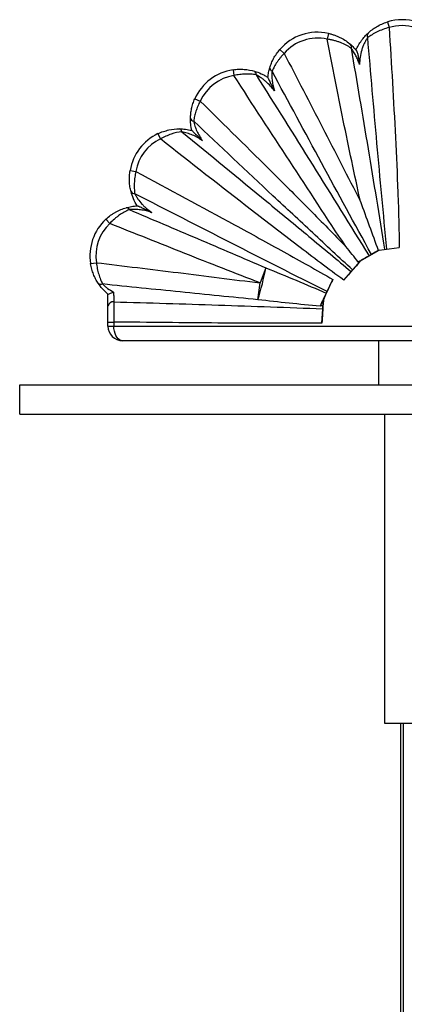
# Paper-space layout '_Derecha' of a CAD drawing. Header units: millimetres. Extents: x -1680 to -580, y -627 to 712.
# Tile 3 of 11: x -1680 to -1549, y 377 to 712. Entities that reach past the tile are written whole.
import ezdxf

# ---------------------------------------------------------------- set-up
doc = ezdxf.new("R2010")
doc.units = ezdxf.units.MM

psp = doc.layouts.new('_Derecha')

# ---------------------------------------------------------------- linework, layer by layer
at = {"color": 7, "linetype": 'Continuous', "lineweight": 25}
for p, q in [((-1555.01, 710.95), (-1554.42, 709.04)), ((-1575.08, 707.07), (-1575.5, 705.11)), ((-1591.6, 701.53), (-1590.09, 700.23)), ((-1607.48, 694.68), (-1607.18, 692.71)), ((-1620.46, 684.85), (-1618.63, 684.03)), ((-1632.99, 672.95), (-1632.13, 671.15)), ((-1642.48, 660.45), (-1640.5, 660.11)), ((-1650.71, 643.87), (-1649.35, 642.41)), ((-1564.35, 629.6), (-1557.83, 633.4)), ((-1557.84, 633.4), (-1557.83, 633.4)), ((-1557.83, 633.4), (-1550.98, 634.28)), ((-1569.87, 623.16), (-1564.27, 629.52)), ((-1564.35, 629.6), (-1564.27, 629.52)), ((-1655.9, 628.76), (-1653.93, 629.08)), ((-1596.29, 627.33), (-1598.28, 622.19)), ((-1576.74, 616.64), (-1573.58, 623.39)), ((-1599.02, 616.5), (-1598.28, 622.19)), ((-1650, 614.41), (-1650, 618.38)), ((-1577.27, 608.53), (-1576.74, 616.64)), ((-1576.74, 616.64), (-1576.74, 616.64)), ((-1577.76, 614.47), (-1577.86, 614.26)), ((-1650, 608.91), (-1648, 608.91)), ((-1650, 607.54), (-1650, 608.91)), ((-1650, 607.54), (-1450, 607.54)), ((-1648, 608.91), (-1648, 607.54)), ((-1452, 602.54), (-1645, 602.54)), ((-1558, 602.54), (-1558, 587.54)), ((-1680, 577.54), (-1680, 587.54)), ((-1680, 587.54), (-580, 587.54)), ((-1680, 577.54), (-580, 577.54)), ((-1556, 577.54), (-1556, 472.54)), ((-1556, 472.54), (-1544, 472.54)), ((-1550.5, 472.54), (-1550.5, -597.46)), ((-1549.5, -597.46), (-1549.5, 472.54))]:
    psp.add_line(p, q, dxfattribs=at)
at = {"color": 7, "linetype": 'Continuous', "lineweight": 25, "flags": 128}
psp.add_lwpolyline([(-1645, 602.54), (-1645.52, 602.62), (-1646.03, 602.84), (-1646.5, 603.21), (-1646.93, 603.71), (-1647.3, 604.33), (-1647.6, 605.04), (-1647.82, 605.83), (-1647.95, 606.67), (-1648, 607.54)], dxfattribs=at)
at = {"color": 7, "linetype": 'Continuous', "lineweight": 25}
for centre, radius, start, end in [((-1550, 694.71), 17, 72.8519, 107.1596), ((-1578.7, 690.46), 17, 77.6814, 139.3539), ((-1560.51, 706.3), 1.37, 140.2997, 210.1537), ((-1550, 694.71), 15, 72.8519, 107.1596), ((-1578.7, 690.46), 15, 77.6814, 139.3539), ((-1568.35, 702.53), 1.11, 332.889, 39.5859), ((-1604.95, 677.87), 17, 98.5595, 155.7791), ((-1600.79, 693.21), 1.15, 348.2598, 58.2014), ((-1593.77, 695.33), 1.21, 178.0141, 248.8233), ((-1604.95, 677.87), 15, 98.5595, 155.7791), ((-1620.74, 678.5), 1.25, 193.6259, 265.0595), ((-1625.72, 657.59), 17, 115.3082, 170.3117), ((-1626.01, 673.52), 1.12, 3.675, 72.9754), ((-1625.72, 657.59), 15, 115.3082, 170.3117), ((-1641.02, 653.8), 1.26, 206.2641, 277.1528), ((-1643.77, 646.67), 1.1, 23.8902, 92.7542), ((-1639.12, 631.44), 17, 133.0008, 189.0564), ((-1639.12, 631.44), 15, 133.0008, 189.0564), ((-1704.84, 648.92), 110.68, 342.9632, 348.7498), ((-1652.39, 623.03), 1.31, 223.7094, 295.1636), ((-1648.26, 614.02), 1.78, 81.1032, 167.3943), ((-1645, 607.54), 5, 180, 270)]:
    psp.add_arc(centre, radius, start, end, dxfattribs=at)
for points, knots in [([(-1561.56, 707.17), (-1561.16, 707.54), (-1560.72, 707.92), (-1559.75, 708.65), (-1559.24, 709), (-1558.13, 709.65), (-1557.54, 709.96), (-1556.31, 710.51), (-1555.67, 710.75), (-1555.01, 710.95)], [0, 0, 0, 0, 0.25, 0.25, 0.5, 0.5, 0.75, 0.75, 1, 1, 1, 1]), ([(-1575.08, 707.07), (-1574.7, 706.99), (-1574.33, 706.89), (-1573.61, 706.68), (-1573.25, 706.56), (-1572.55, 706.31), (-1572.21, 706.17), (-1571.53, 705.88), (-1571.2, 705.72), (-1570.24, 705.22), (-1569.64, 704.86), (-1568.51, 704.08), (-1567.99, 703.67), (-1567.49, 703.24)], [0, 0, 0, 0, 0.125, 0.125, 0.25, 0.25, 0.375, 0.375, 0.5, 0.5, 0.75, 0.75, 1, 1, 1, 1]), ([(-1565.65, 701.35), (-1565.4, 701.93), (-1565.13, 702.49), (-1564.51, 703.59), (-1564.18, 704.11), (-1563.64, 704.86), (-1563.46, 705.1), (-1563.08, 705.57), (-1562.89, 705.8), (-1562.32, 706.44), (-1561.93, 706.83), (-1561.56, 707.17)], [0, 0, 0, 0, 0.25, 0.25, 0.5, 0.5, 0.625, 0.625, 0.75, 0.75, 1, 1, 1, 1]), ([(-1554.42, 709.04), (-1555.15, 708.85), (-1555.86, 708.63), (-1557.22, 708.13), (-1557.89, 707.85), (-1559.12, 707.25), (-1559.7, 706.93), (-1560.77, 706.27), (-1561.25, 705.94), (-1561.69, 705.61)], [0, 0, 0, 0, 0.25, 0.25, 0.5, 0.5, 0.75, 0.75, 1, 1, 1, 1]), ([(-1554.42, 709.04), (-1554.03, 702.82), (-1553.66, 696.59), (-1552.94, 684.14), (-1552.59, 677.91), (-1551.97, 665.45), (-1551.68, 659.22), (-1551.33, 649.87), (-1551.23, 646.75), (-1551.07, 640.52), (-1551, 637.4), (-1550.98, 634.28)], [0, 0, 0, 0, 0.25, 0.25, 0.5, 0.5, 0.75, 0.75, 0.875, 0.875, 1, 1, 1, 1]), ([(-1567.36, 702.02), (-1567.88, 702.38), (-1568.44, 702.73), (-1569.65, 703.38), (-1570.3, 703.68), (-1571.34, 704.08), (-1571.7, 704.21), (-1572.42, 704.44), (-1572.79, 704.55), (-1573.55, 704.75), (-1573.93, 704.83), (-1574.71, 704.99), (-1575.11, 705.06), (-1575.5, 705.11)], [0, 0, 0, 0, 0.25, 0.25, 0.5, 0.5, 0.625, 0.625, 0.75, 0.75, 0.875, 0.875, 1, 1, 1, 1]), ([(-1564.17, 649.9), (-1565.19, 654.49), (-1566.18, 659.08), (-1568.12, 668.27), (-1569.07, 672.87), (-1571.88, 686.68), (-1573.71, 695.89), (-1575.5, 705.11)], [0, 0, 0, 0, 0.25, 0.25, 0.5, 0.5, 1, 1, 1, 1]), ([(-1567.49, 703.24), (-1567.16, 702.95), (-1566.83, 702.63), (-1566.17, 701.95), (-1565.85, 701.59), (-1565.53, 701.21)], [0, 0, 0, 0, 0.5, 0.5, 1, 1, 1, 1]), ([(-1561.69, 705.61), (-1561.89, 705.34), (-1562.1, 705.04), (-1562.49, 704.38), (-1562.69, 704.03), (-1563.04, 703.3), (-1563.2, 702.93), (-1563.5, 702.16), (-1563.63, 701.77), (-1563.98, 700.58), (-1564.15, 699.78), (-1564.4, 698.15), (-1564.47, 697.33), (-1564.49, 696.51)], [0, 0, 0, 0, 0.125, 0.125, 0.25, 0.25, 0.375, 0.375, 0.5, 0.5, 0.75, 0.75, 1, 1, 1, 1]), ([(-1555.18, 633.73), (-1555.78, 639.72), (-1556.35, 645.7), (-1557.47, 657.68), (-1558.02, 663.67), (-1559.63, 681.64), (-1560.67, 693.63), (-1561.69, 705.61)], [0, 0, 0, 0, 0.25, 0.25, 0.5, 0.5, 1, 1, 1, 1]), ([(-1594.98, 695.37), (-1594.82, 695.9), (-1594.63, 696.43), (-1594.2, 697.48), (-1593.95, 698), (-1593.53, 698.79), (-1593.38, 699.05), (-1593.06, 699.57), (-1592.9, 699.82), (-1592.38, 700.57), (-1592.01, 701.06), (-1591.6, 701.53)], [0, 0, 0, 0, 0.25, 0.25, 0.5, 0.5, 0.625, 0.625, 0.75, 0.75, 1, 1, 1, 1]), ([(-1590.09, 700.23), (-1590.55, 699.76), (-1590.98, 699.28), (-1591.59, 698.54), (-1591.79, 698.29), (-1592.17, 697.79), (-1592.35, 697.53), (-1592.87, 696.76), (-1593.18, 696.25), (-1593.74, 695.22), (-1593.99, 694.71), (-1594.21, 694.2)], [0, 0, 0, 0, 0.25, 0.25, 0.375, 0.375, 0.5, 0.5, 0.75, 0.75, 1, 1, 1, 1]), ([(-1590.09, 700.23), (-1585.74, 691.86), (-1581.4, 683.48), (-1572.76, 666.7), (-1568.45, 658.31), (-1564.17, 649.9)], [0, 0, 0, 0, 0.5, 0.5, 1, 1, 1, 1]), ([(-1567.36, 702.02), (-1565.41, 690.63), (-1563.47, 679.23), (-1560.62, 662.14), (-1559.68, 656.44), (-1557.82, 645.04), (-1556.9, 639.33), (-1556.01, 633.63)], [0, 0, 0, 0, 0.5, 0.5, 0.75, 0.75, 1, 1, 1, 1]), ([(-1564.49, 696.51), (-1564.65, 697.01), (-1564.84, 697.51), (-1565.24, 698.49), (-1565.46, 698.97), (-1565.83, 699.68), (-1565.95, 699.91), (-1566.22, 700.36), (-1566.35, 700.58), (-1566.77, 701.24), (-1567.06, 701.64), (-1567.36, 702.02)], [0, 0, 0, 0, 0.25, 0.25, 0.5, 0.5, 0.625, 0.625, 0.75, 0.75, 1, 1, 1, 1]), ([(-1565.53, 701.21), (-1565.57, 701.25), (-1565.6, 701.29), (-1565.64, 701.34), (-1565.65, 701.35), (-1565.65, 701.35)], [0, 0, 0, 0, 0.5, 0.5, 1, 1, 1, 1]), ([(-1565.53, 701.21), (-1565.5, 701.17), (-1565.47, 701.12), (-1565.41, 700.99), (-1565.38, 700.92), (-1565.29, 700.68), (-1565.23, 700.49), (-1565.13, 700.11), (-1565.08, 699.91), (-1564.99, 699.5), (-1564.95, 699.29), (-1564.82, 698.66), (-1564.75, 698.23), (-1564.61, 697.37), (-1564.55, 696.94), (-1564.49, 696.51)], [0, 0, 0, 0, 0.0625, 0.0625, 0.125, 0.125, 0.25, 0.25, 0.375, 0.375, 0.5, 0.5, 0.75, 0.75, 1, 1, 1, 1]), ([(-1607.48, 694.68), (-1606.84, 694.78), (-1606.21, 694.84), (-1604.94, 694.89), (-1604.3, 694.87), (-1602.46, 694.73), (-1601.29, 694.52), (-1600.18, 694.19)], [0, 0, 0, 0, 0.25, 0.25, 0.5, 0.5, 1, 1, 1, 1]), ([(-1599.66, 692.97), (-1600.22, 693.07), (-1600.81, 693.14), (-1602.01, 693.23), (-1602.62, 693.24), (-1603.89, 693.2), (-1604.55, 693.15), (-1605.87, 692.98), (-1606.52, 692.86), (-1607.18, 692.71)], [0, 0, 0, 0, 0.25, 0.25, 0.5, 0.5, 0.75, 0.75, 1, 1, 1, 1]), ([(-1600.18, 694.19), (-1599.42, 693.97), (-1598.65, 693.69), (-1597.5, 693.16), (-1597.12, 692.97), (-1596.36, 692.55), (-1595.99, 692.33), (-1595.63, 692.09)], [0, 0, 0, 0, 0.5, 0.5, 0.75, 0.75, 1, 1, 1, 1]), ([(-1595.63, 692.08), (-1595.57, 692.66), (-1595.49, 693.23), (-1595.27, 694.33), (-1595.13, 694.87), (-1594.98, 695.37)], [0, 0, 0, 0, 0.5, 0.5, 1, 1, 1, 1]), ([(-1594.21, 694.2), (-1594.26, 693.68), (-1594.28, 693.13), (-1594.27, 692), (-1594.23, 691.43), (-1594.08, 690.29), (-1593.99, 689.73), (-1593.73, 688.6), (-1593.58, 688.05), (-1593.4, 687.5)], [0, 0, 0, 0, 0.25, 0.25, 0.5, 0.5, 0.75, 0.75, 1, 1, 1, 1]), ([(-1560.44, 631.91), (-1566.12, 642.26), (-1571.77, 652.63), (-1583.01, 673.4), (-1588.62, 683.8), (-1594.21, 694.2)], [0, 0, 0, 0, 0.5, 0.5, 1, 1, 1, 1]), ([(-1569.11, 634.54), (-1575.52, 644.19), (-1581.88, 653.88), (-1594.56, 673.27), (-1600.88, 682.99), (-1607.18, 692.71)], [0, 0, 0, 0, 0.5, 0.5, 1, 1, 1, 1]), ([(-1599.66, 692.97), (-1593.22, 682.74), (-1586.79, 672.5), (-1573.99, 651.99), (-1567.6, 641.72), (-1561.26, 631.43)], [0, 0, 0, 0, 0.5, 0.5, 1, 1, 1, 1]), ([(-1593.4, 687.5), (-1593.83, 688.07), (-1594.27, 688.62), (-1595.22, 689.67), (-1595.73, 690.16), (-1596.52, 690.86), (-1596.79, 691.09), (-1597.34, 691.52), (-1597.62, 691.73), (-1598.48, 692.33), (-1599.07, 692.68), (-1599.66, 692.97)], [0, 0, 0, 0, 0.25, 0.25, 0.5, 0.5, 0.625, 0.625, 0.75, 0.75, 1, 1, 1, 1]), ([(-1595.63, 692.08), (-1595.63, 692.06), (-1595.59, 691.95), (-1595.47, 691.66), (-1595.39, 691.48), (-1595.21, 691.09), (-1595.11, 690.89), (-1594.91, 690.47), (-1594.81, 690.26), (-1594.49, 689.63), (-1594.28, 689.2), (-1593.84, 688.35), (-1593.62, 687.93), (-1593.4, 687.5)], [0, 0, 0, 0, 0.125, 0.125, 0.25, 0.25, 0.375, 0.375, 0.5, 0.5, 0.75, 0.75, 1, 1, 1, 1]), ([(-1621.95, 678.2), (-1621.94, 678.73), (-1621.9, 679.27), (-1621.78, 680.37), (-1621.69, 680.92), (-1621.5, 681.77), (-1621.43, 682.05), (-1621.28, 682.62), (-1621.19, 682.9), (-1620.92, 683.74), (-1620.7, 684.3), (-1620.46, 684.85)], [0, 0, 0, 0, 0.25, 0.25, 0.5, 0.5, 0.625, 0.625, 0.75, 0.75, 1, 1, 1, 1]), ([(-1618.63, 684.03), (-1618.93, 683.46), (-1619.21, 682.89), (-1619.57, 682.03), (-1619.69, 681.74), (-1619.9, 681.16), (-1620, 680.87), (-1620.28, 680.01), (-1620.43, 679.44), (-1620.68, 678.33), (-1620.78, 677.78), (-1620.84, 677.25)], [0, 0, 0, 0, 0.25, 0.25, 0.375, 0.375, 0.5, 0.5, 0.75, 0.75, 1, 1, 1, 1]), ([(-1618.63, 684.03), (-1610.31, 675.85), (-1602, 667.65), (-1589.6, 655.3), (-1585.48, 651.18), (-1577.26, 642.89), (-1573.17, 638.73), (-1569.11, 634.54)], [0, 0, 0, 0, 0.5, 0.5, 0.75, 0.75, 1, 1, 1, 1]), ([(-1621.52, 674.06), (-1621.6, 674.41), (-1621.67, 674.77), (-1621.79, 675.48), (-1621.83, 675.83), (-1621.94, 676.88), (-1621.96, 677.56), (-1621.95, 678.2)], [0, 0, 0, 0, 0.25, 0.25, 0.5, 0.5, 1, 1, 1, 1]), ([(-1566.82, 626.63), (-1571.36, 630.81), (-1575.88, 635.01), (-1584.91, 643.42), (-1589.41, 647.64), (-1602.91, 660.3), (-1611.88, 668.77), (-1620.84, 677.25)], [0, 0, 0, 0, 0.25, 0.25, 0.5, 0.5, 1, 1, 1, 1]), ([(-1620.84, 677.25), (-1620.75, 676.7), (-1620.61, 676.12), (-1620.34, 675.25), (-1620.24, 674.96), (-1620.02, 674.38), (-1619.9, 674.1), (-1619.53, 673.25), (-1619.24, 672.7), (-1618.61, 671.63), (-1618.27, 671.11), (-1617.91, 670.61)], [0, 0, 0, 0, 0.25, 0.25, 0.375, 0.375, 0.5, 0.5, 0.75, 0.75, 1, 1, 1, 1]), ([(-1632.99, 672.95), (-1632.39, 673.24), (-1631.78, 673.48), (-1630.56, 673.89), (-1629.93, 674.07), (-1628.09, 674.47), (-1626.88, 674.59), (-1625.68, 674.59)], [0, 0, 0, 0, 0.25, 0.25, 0.5, 0.5, 1, 1, 1, 1]), ([(-1624.9, 673.59), (-1626.07, 673.46), (-1627.26, 673.21), (-1629.09, 672.6), (-1629.71, 672.35), (-1630.94, 671.8), (-1631.54, 671.49), (-1632.13, 671.15)], [0, 0, 0, 0, 0.5, 0.5, 0.75, 0.75, 1, 1, 1, 1]), ([(-1625.68, 674.59), (-1625.02, 674.58), (-1624.33, 674.54), (-1622.93, 674.37), (-1622.22, 674.24), (-1621.51, 674.06)], [0, 0, 0, 0, 0.5, 0.5, 1, 1, 1, 1]), ([(-1624.9, 673.59), (-1615.26, 665.71), (-1605.64, 657.82), (-1591.24, 645.95), (-1586.45, 641.99), (-1576.87, 634.04), (-1572.09, 630.06), (-1567.33, 626.06)], [0, 0, 0, 0, 0.5, 0.5, 0.75, 0.75, 1, 1, 1, 1]), ([(-1617.91, 670.61), (-1618.44, 670.97), (-1618.99, 671.32), (-1620.12, 671.94), (-1620.69, 672.23), (-1621.87, 672.74), (-1622.48, 672.96), (-1623.69, 673.34), (-1624.3, 673.48), (-1624.9, 673.59)], [0, 0, 0, 0, 0.25, 0.25, 0.5, 0.5, 0.75, 0.75, 1, 1, 1, 1]), ([(-1621.51, 674.06), (-1621.5, 674.05), (-1621.42, 673.99), (-1621.2, 673.78), (-1621.06, 673.65), (-1620.76, 673.36), (-1620.6, 673.21), (-1620.27, 672.89), (-1620.11, 672.73), (-1619.6, 672.25), (-1619.27, 671.93), (-1618.59, 671.27), (-1618.25, 670.94), (-1617.91, 670.61)], [0, 0, 0, 0, 0.125, 0.125, 0.25, 0.25, 0.375, 0.375, 0.5, 0.5, 0.75, 0.75, 1, 1, 1, 1]), ([(-1569.87, 623.16), (-1572.51, 625.1), (-1575.13, 627.06), (-1580.37, 630.99), (-1582.98, 632.97), (-1590.8, 638.93), (-1595.99, 642.93), (-1611.52, 654.96), (-1621.84, 663.04), (-1632.13, 671.15)], [0, 0, 0, 0, 0.125, 0.125, 0.25, 0.25, 0.5, 0.5, 1, 1, 1, 1]), ([(-1642.15, 653.24), (-1642.29, 653.77), (-1642.41, 654.33), (-1642.6, 655.47), (-1642.66, 656.06), (-1642.71, 656.98), (-1642.72, 657.3), (-1642.72, 657.92), (-1642.71, 658.23), (-1642.65, 659.18), (-1642.58, 659.81), (-1642.48, 660.45)], [0, 0, 0, 0, 0.25, 0.25, 0.5, 0.5, 0.625, 0.625, 0.75, 0.75, 1, 1, 1, 1]), ([(-1640.5, 660.11), (-1640.66, 659.44), (-1640.79, 658.77), (-1640.92, 657.78), (-1640.96, 657.45), (-1641.02, 656.79), (-1641.04, 656.46), (-1641.08, 655.49), (-1641.07, 654.87), (-1641.01, 653.67), (-1640.95, 653.09), (-1640.87, 652.55)], [0, 0, 0, 0, 0.25, 0.25, 0.375, 0.375, 0.5, 0.5, 0.75, 0.75, 1, 1, 1, 1]), ([(-1640.5, 660.11), (-1629.3, 654.09), (-1618.1, 648.04), (-1601.35, 638.9), (-1595.77, 635.83), (-1584.65, 629.66), (-1579.1, 626.55), (-1573.58, 623.39)], [0, 0, 0, 0, 0.5, 0.5, 0.75, 0.75, 1, 1, 1, 1]), ([(-1640.03, 648.41), (-1640.53, 649.19), (-1640.96, 650), (-1641.67, 651.65), (-1641.95, 652.47), (-1642.15, 653.24)], [0, 0, 0, 0, 0.5, 0.5, 1, 1, 1, 1]), ([(-1575.5, 619.3), (-1586.43, 624.76), (-1597.34, 630.28), (-1619.12, 641.38), (-1630, 646.96), (-1640.87, 652.55)], [0, 0, 0, 0, 0.5, 0.5, 1, 1, 1, 1]), ([(-1640.87, 652.55), (-1640.72, 652.25), (-1640.57, 651.95), (-1640.21, 651.35), (-1640.02, 651.04), (-1639.4, 650.14), (-1638.94, 649.57), (-1638.19, 648.75), (-1637.93, 648.48), (-1637.39, 647.97), (-1637.12, 647.72), (-1636.28, 647.01), (-1635.69, 646.56), (-1635.08, 646.15)], [0, 0, 0, 0, 0.125, 0.125, 0.25, 0.25, 0.5, 0.5, 0.625, 0.625, 0.75, 0.75, 1, 1, 1, 1]), ([(-1564.17, 649.9), (-1563.17, 647.14), (-1562.18, 644.38), (-1560.17, 638.87), (-1559.16, 636.11), (-1558.13, 633.36)], [0, 0, 0, 0, 0.5, 0.5, 1, 1, 1, 1]), ([(-1650.71, 643.87), (-1650.2, 644.35), (-1649.66, 644.79), (-1648.83, 645.4), (-1648.54, 645.59), (-1647.97, 645.96), (-1647.67, 646.13), (-1646.8, 646.62), (-1646.21, 646.9), (-1645.02, 647.39), (-1644.43, 647.6), (-1643.83, 647.77)], [0, 0, 0, 0, 0.25, 0.25, 0.375, 0.375, 0.5, 0.5, 0.75, 0.75, 1, 1, 1, 1]), ([(-1642.76, 647.12), (-1643.33, 646.88), (-1643.9, 646.61), (-1645.02, 645.99), (-1645.59, 645.64), (-1646.43, 645.05), (-1646.71, 644.83), (-1647.26, 644.4), (-1647.53, 644.17), (-1648.33, 643.46), (-1648.85, 642.95), (-1649.35, 642.41)], [0, 0, 0, 0, 0.25, 0.25, 0.5, 0.5, 0.625, 0.625, 0.75, 0.75, 1, 1, 1, 1]), ([(-1643.83, 647.77), (-1643.24, 647.94), (-1642.62, 648.09), (-1641.34, 648.3), (-1640.68, 648.38), (-1640, 648.41)], [0, 0, 0, 0, 0.5, 0.5, 1, 1, 1, 1]), ([(-1635.08, 646.15), (-1635.7, 646.36), (-1636.34, 646.54), (-1637.62, 646.84), (-1638.27, 646.96), (-1639.24, 647.09), (-1639.57, 647.12), (-1640.22, 647.17), (-1640.55, 647.19), (-1641.52, 647.21), (-1642.16, 647.18), (-1642.76, 647.12)], [0, 0, 0, 0, 0.25, 0.25, 0.5, 0.5, 0.625, 0.625, 0.75, 0.75, 1, 1, 1, 1]), ([(-1642.76, 647.12), (-1635.01, 643.84), (-1627.26, 640.56), (-1611.77, 633.96), (-1604.02, 630.66), (-1596.29, 627.33)], [0, 0, 0, 0, 0.5, 0.5, 1, 1, 1, 1]), ([(-1640, 648.41), (-1639.98, 648.42), (-1639.93, 648.41), (-1639.81, 648.37), (-1639.73, 648.34), (-1639.56, 648.27), (-1639.47, 648.24), (-1639.28, 648.15), (-1639.18, 648.11), (-1638.86, 647.97), (-1638.65, 647.87), (-1638.21, 647.67), (-1637.99, 647.57), (-1637.32, 647.25), (-1636.87, 647.03), (-1636.2, 646.7), (-1635.98, 646.59), (-1635.53, 646.37), (-1635.3, 646.26), (-1635.08, 646.15)], [0, 0, 0, 0, 0.0625, 0.0625, 0.125, 0.125, 0.1875, 0.1875, 0.25, 0.25, 0.375, 0.375, 0.5, 0.5, 0.75, 0.75, 0.875, 0.875, 1, 1, 1, 1]), ([(-1598.28, 622.19), (-1606.82, 625.5), (-1615.34, 628.85), (-1632.35, 635.6), (-1640.85, 639), (-1649.35, 642.41)], [0, 0, 0, 0, 0.5, 0.5, 1, 1, 1, 1]), ([(-1557.84, 633.4), (-1558.29, 633.14), (-1558.73, 632.88), (-1559.61, 632.38), (-1560.03, 632.14), (-1560.44, 631.91)], [0, 0, 0, 0, 0.5, 0.5, 1, 1, 1, 1]), ([(-1564.27, 629.52), (-1564.71, 629.02), (-1565.14, 628.53), (-1565.78, 627.81), (-1565.99, 627.57), (-1566.41, 627.1), (-1566.62, 626.86), (-1566.82, 626.63)], [0, 0, 0, 0, 0.5, 0.5, 0.75, 0.75, 1, 1, 1, 1]), ([(-1561.26, 631.43), (-1561.82, 631.09), (-1562.41, 630.75), (-1563.62, 630.04), (-1564.25, 629.66), (-1564.89, 629.29)], [0, 0, 0, 0, 0.5, 0.5, 1, 1, 1, 1]), ([(-1560.44, 631.91), (-1560.56, 631.84), (-1560.71, 631.75), (-1560.99, 631.58), (-1561.14, 631.5), (-1561.26, 631.43)], [0, 0, 0, 0, 0.5, 0.5, 1, 1, 1, 1]), ([(-1653.34, 622.12), (-1653.63, 622.57), (-1653.91, 623.05), (-1654.45, 624.07), (-1654.69, 624.6), (-1655.03, 625.45), (-1655.13, 625.74), (-1655.33, 626.32), (-1655.42, 626.62), (-1655.67, 627.51), (-1655.8, 628.13), (-1655.9, 628.76)], [0, 0, 0, 0, 0.25, 0.25, 0.5, 0.5, 0.625, 0.625, 0.75, 0.75, 1, 1, 1, 1]), ([(-1653.93, 629.08), (-1653.86, 628.39), (-1653.75, 627.72), (-1653.56, 626.73), (-1653.49, 626.41), (-1653.33, 625.77), (-1653.24, 625.45), (-1652.96, 624.53), (-1652.76, 623.94), (-1652.31, 622.84), (-1652.07, 622.32), (-1651.83, 621.84)], [0, 0, 0, 0, 0.25, 0.25, 0.375, 0.375, 0.5, 0.5, 0.75, 0.75, 1, 1, 1, 1]), ([(-1653.93, 629.08), (-1644.65, 627.97), (-1635.37, 626.84), (-1616.82, 624.56), (-1607.55, 623.39), (-1598.28, 622.19)], [0, 0, 0, 0, 0.5, 0.5, 1, 1, 1, 1]), ([(-1566.82, 626.63), (-1566.9, 626.54), (-1566.99, 626.44), (-1567.16, 626.25), (-1567.25, 626.15), (-1567.33, 626.06)], [0, 0, 0, 0, 0.5, 0.5, 1, 1, 1, 1]), ([(-1573.58, 623.39), (-1573.91, 622.68), (-1574.24, 621.98), (-1574.88, 620.61), (-1575.2, 619.94), (-1575.5, 619.3)], [0, 0, 0, 0, 0.5, 0.5, 1, 1, 1, 1]), ([(-1567.33, 626.06), (-1567.73, 625.59), (-1568.15, 625.12), (-1568.78, 624.4), (-1569, 624.15), (-1569.43, 623.66), (-1569.65, 623.41), (-1569.87, 623.16)], [0, 0, 0, 0, 0.5, 0.5, 0.75, 0.75, 1, 1, 1, 1]), ([(-1650, 618.38), (-1650.68, 618.94), (-1651.3, 619.56), (-1652.44, 620.84), (-1652.92, 621.49), (-1653.34, 622.12)], [0, 0, 0, 0, 0.5, 0.5, 1, 1, 1, 1]), ([(-1599.02, 616.5), (-1607.83, 617.36), (-1616.63, 618.24), (-1634.23, 620.02), (-1643.03, 620.93), (-1651.83, 621.84)], [0, 0, 0, 0, 0.5, 0.5, 1, 1, 1, 1]), ([(-1651.83, 621.84), (-1651.59, 621.59), (-1651.32, 621.34), (-1650.75, 620.84), (-1650.44, 620.59), (-1649.49, 619.9), (-1648.8, 619.48), (-1648.08, 619.11)], [0, 0, 0, 0, 0.25, 0.25, 0.5, 0.5, 1, 1, 1, 1]), ([(-1650, 618.38), (-1649.99, 618.37), (-1649.97, 618.37), (-1649.91, 618.38), (-1649.87, 618.4), (-1649.71, 618.45), (-1649.56, 618.5), (-1649.2, 618.64), (-1648.99, 618.72), (-1648.55, 618.91), (-1648.32, 619.01), (-1648.08, 619.11)], [0, 0, 0, 0, 0.125, 0.125, 0.25, 0.25, 0.5, 0.5, 0.75, 0.75, 1, 1, 1, 1]), ([(-1648.08, 619.11), (-1648.08, 618.81), (-1648.07, 618.51), (-1648.05, 617.91), (-1648.04, 617.61), (-1648.02, 617.04), (-1648.01, 616.77), (-1648, 616.24), (-1647.99, 616), (-1647.98, 615.78)], [0, 0, 0, 0, 0.25, 0.25, 0.5, 0.5, 0.75, 0.75, 1, 1, 1, 1]), ([(-1575.77, 618.73), (-1576.12, 617.98), (-1576.46, 617.23), (-1576.99, 616.11), (-1577.17, 615.73), (-1577.52, 614.99), (-1577.69, 614.62), (-1577.86, 614.26)], [0, 0, 0, 0, 0.5, 0.5, 0.75, 0.75, 1, 1, 1, 1]), ([(-1576.74, 616.64), (-1576.77, 616.25), (-1576.79, 615.86), (-1576.84, 615.11), (-1576.87, 614.75), (-1576.9, 614.39)], [0, 0, 0, 0, 0.5, 0.5, 1, 1, 1, 1]), ([(-1575.5, 619.3), (-1575.54, 619.21), (-1575.58, 619.12), (-1575.68, 618.92), (-1575.72, 618.82), (-1575.77, 618.73)], [0, 0, 0, 0, 0.5, 0.5, 1, 1, 1, 1]), ([(-1650, 608.91), (-1650, 609.42), (-1650, 609.93), (-1650, 610.92), (-1650, 611.4), (-1650, 612.35), (-1650, 613.24), (-1650, 614.04), (-1650, 614.41)], [0, 0, 0, 0, 0.25, 0.25, 0.5, 0.5, 0.75, 1, 1, 1, 1]), ([(-1647.98, 615.78), (-1647.98, 615.32), (-1647.99, 614.32), (-1647.99, 613.21), (-1647.99, 612.02), (-1647.99, 611.42), (-1648, 610.49), (-1648, 610.18), (-1648, 609.55), (-1648, 609.23), (-1648, 608.91)], [0, 0, 0, 0, 0.25, 0.5, 0.5, 0.75, 0.75, 0.875, 0.875, 1, 1, 1, 1]), ([(-1647.98, 615.78), (-1636.14, 615.43), (-1624.3, 615.08), (-1600.63, 614.3), (-1588.79, 613.89), (-1576.96, 613.42)], [0, 0, 0, 0, 0.5, 0.5, 1, 1, 1, 1]), ([(-1576.96, 613.42), (-1577.01, 612.67), (-1577.05, 611.88), (-1577.13, 610.65), (-1577.16, 610.23), (-1577.22, 609.38), (-1577.24, 608.96), (-1577.27, 608.53)], [0, 0, 0, 0, 0.5, 0.5, 0.75, 0.75, 1, 1, 1, 1]), ([(-1576.9, 614.39), (-1576.91, 614.24), (-1576.92, 614.07), (-1576.94, 613.73), (-1576.95, 613.56), (-1576.96, 613.42)], [0, 0, 0, 0, 0.5, 0.5, 1, 1, 1, 1]), ([(-1577.27, 608.53), (-1583.17, 608.49), (-1589.06, 608.48), (-1600.85, 608.5), (-1606.74, 608.53), (-1624.42, 608.65), (-1636.21, 608.77), (-1648, 608.91)], [0, 0, 0, 0, 0.25, 0.25, 0.5, 0.5, 1, 1, 1, 1])]:
    psp.add_open_spline(points, degree=3, knots=knots, dxfattribs=at)
for points in [[(-1564.89, 629.29), (-1566.29, 631.05), (-1567.7, 632.8), (-1569.11, 634.54)], [(-1558.13, 633.36), (-1558.03, 633.37), (-1557.94, 633.39), (-1557.84, 633.4)], [(-1564.89, 629.29), (-1564.71, 629.4), (-1564.53, 629.5), (-1564.35, 629.6)], [(-1596.29, 627.33), (-1589.42, 624.54), (-1582.57, 621.68), (-1575.77, 618.73)], [(-1577.86, 614.26), (-1584.92, 614.92), (-1591.97, 615.67), (-1599.02, 616.5)], [(-1577.76, 614.47), (-1577.43, 615.16), (-1577.09, 615.88), (-1576.74, 616.64)], [(-1576.9, 614.39), (-1577.18, 614.42), (-1577.47, 614.44), (-1577.76, 614.47)]]:
    psp.add_open_spline(points, degree=3, dxfattribs=at)

doc.saveas('drawing.dxf')
